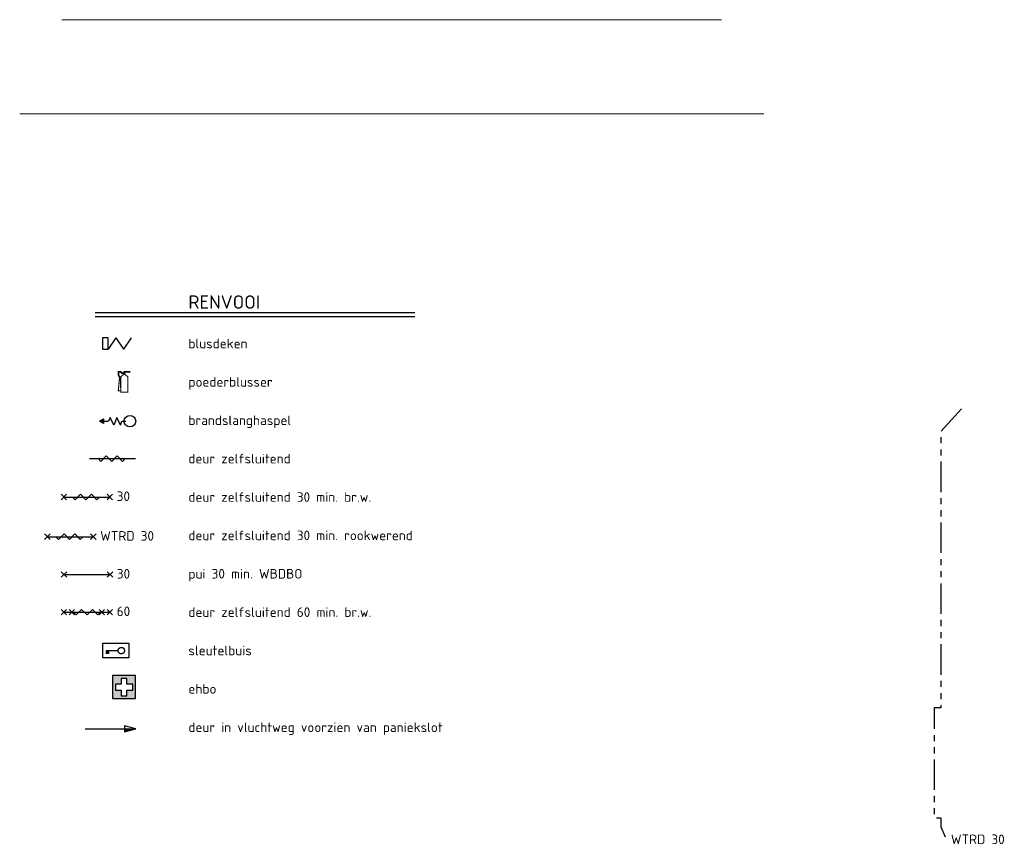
# Model space of a CAD drawing. Header units: millimetres. Extents: x -137512 to 20061, y -42753 to 41926.
# Tile 29 of 29: x -5618 to 20061, y -3759 to 17730. Entities that reach past the tile are written whole.
import ezdxf

# ---------------------------------------------------------------- set-up
doc = ezdxf.new("R2010")
doc.units = ezdxf.units.MM
doc.header["$LTSCALE"] = 100
doc.linetypes.add('B0202', pattern=[28.125, 18.75, -3.125, 3.125, -3.125])
doc.linetypes.add('PHANTOM2', pattern=[31.75, 15.875, -3.175, 3.175, -3.175, 3.175, -3.175])
for name, color, linetype in [('AL65_BEVEILIGING', 1, 'Continuous'), ('AT25_TEKST', 2, 'Continuous'), ('br.compartimentering', 4, 'B0202'), ('TXT35', 3, 'Continuous')]:
    doc.layers.add(name, color=color, linetype=linetype)
doc.layers.add('hulplijn', color=30, linetype='Continuous', plot=False)
doc.layers.add('hulplijnen', color=6, linetype='Continuous', plot=False)
doc.styles.add('03_100', font='isocpeur.ttf')

# ---------------------------------------------------------------- blocks, each defined once
blk = doc.blocks.new('blusdeken')
at = {"layer": 'AL65_BEVEILIGING'}
for p, q in [((0, 300), (0, 0)), ((150, 300), (0, 300)), ((150, 0), (150, 300)), ((350, 300), (150, 0)), ((350, 300), (550, 0)), ((750, 300), (550, 0)), ((0, 0), (150, 0))]:
    blk.add_line(p, q, dxfattribs=at)
blk = doc.blocks.new('zelfsluitend')
at = {"layer": 'AL65_BEVEILIGING'}
blk.add_line((-600, 0), (600, 0), dxfattribs=at)
blk.add_lwpolyline([(-377, 0), (-307, -71), (-165, 71), (-24, -71), (118, 71), (259, -71), (330, 0)], dxfattribs=at)
blk = doc.blocks.new('30min br.w.')
at = {"layer": 'AL65_BEVEILIGING'}
for p, q in [((-671, 71), (-529, -71)), ((-671, -71), (-529, 71)), ((-600, 0), (600, 0)), ((529, -71), (671, 71)), ((529, 71), (671, -71))]:
    blk.add_line(p, q, dxfattribs=at)
blk.add_lwpolyline([(-377, 0), (-307, -71), (-165, 71), (-24, -71), (118, 71), (259, -71), (330, 0)], dxfattribs=at)
at = {"layer": 'AL65_BEVEILIGING', "style": '03_100'}
blk.add_text('30', height=250, dxfattribs=at).set_placement((777, -104))
blk = doc.blocks.new('60min br.w.')
at = {"layer": 'AL65_BEVEILIGING'}
for p, q in [((-671, 71), (-529, -71)), ((-671, -71), (-529, 71)), ((-600, 0), (600, 0)), ((-461, 71), (-319, -71)), ((-461, -71), (-319, 71)), ((319, -71), (461, 71)), ((319, 71), (461, -71)), ((529, -71), (671, 71)), ((529, 71), (671, -71))]:
    blk.add_line(p, q, dxfattribs=at)
blk.add_lwpolyline([(-351, 0), (-280, -71), (-139, 71), (3, -71), (144, 71), (286, -71), (356, 0)], dxfattribs=at)
at = {"layer": 'AL65_BEVEILIGING', "style": '03_100'}
blk.add_text('60', height=250, dxfattribs=at).set_placement((777, -104))
blk = doc.blocks.new('sleutelbuis')
at = {"layer": 'AL65_BEVEILIGING', "color": 2}
for p, q in [((431.25, 257.8125), (440.625, 260.15625)), ((431.25, 255.46875), (431.25, 257.8125)), ((440.625, 260.15625), (450, 262.5)), ((440.625, 260.15625), (440.625, 260.15625)), ((450, 262.5), (450, 264.84375)), ((450, 264.84375), (459.375, 264.84375)), ((459.375, 264.84375), (459.375, 267.1875)), ((459.375, 267.1875), (468.75, 267.1875)), ((468.75, 267.1875), (468.75, 269.53125)), ((468.75, 269.53125), (478.125, 269.53125)), ((468.75, 267.1875), (468.75, 267.1875)), ((478.125, 269.53125), (478.125, 269.53125)), ((478.125, 269.53125), (487.5, 267.1875)), ((487.5, 267.1875), (487.5, 267.1875)), ((487.5, 267.1875), (496.875, 267.1875)), ((496.875, 267.1875), (496.875, 267.1875)), ((496.875, 267.1875), (506.25, 264.84375)), ((506.25, 264.84375), (506.25, 262.5)), ((506.25, 262.5), (515.625, 262.5)), ((515.625, 262.5), (515.625, 260.15625)), ((515.625, 260.15625), (515.625, 257.8125)), ((515.625, 257.8125), (525, 255.46875)), ((93.75, 100.78125), (93.75, 187.5)), ((93.75, 187.5), (393.75, 187.5)), ((121.875, 187.5), (121.875, 100.78125)), ((150, 187.5), (150, 100.78125)), ((393.75, 210.9375), (403.125, 213.28125)), ((393.75, 206.25), (393.75, 210.9375)), ((393.75, 201.5625), (393.75, 206.25)), ((393.75, 196.875), (393.75, 201.5625)), ((393.75, 192.1875), (393.75, 196.875)), ((393.75, 187.5), (393.75, 192.1875)), ((393.75, 185.15625), (393.75, 187.5)), ((393.75, 180.46875), (393.75, 185.15625)), ((393.75, 175.78125), (393.75, 180.46875)), ((393.75, 171.09375), (393.75, 175.78125)), ((393.75, 166.40625), (393.75, 171.09375)), ((393.75, 161.71875), (393.75, 166.40625)), ((393.75, 159.375), (393.75, 161.71875)), ((403.125, 154.6875), (393.75, 159.375)), ((403.125, 229.6875), (412.5, 234.375)), ((403.125, 227.34375), (403.125, 229.6875)), ((403.125, 222.65625), (403.125, 227.34375)), ((403.125, 217.96875), (403.125, 222.65625)), ((403.125, 213.28125), (403.125, 217.96875)), ((403.125, 150), (403.125, 154.6875)), ((403.125, 145.3125), (403.125, 150)), ((403.125, 142.96875), (403.125, 145.3125)), ((412.5, 138.28125), (403.125, 142.96875)), ((412.5, 241.40625), (421.875, 243.75)), ((412.5, 236.71875), (412.5, 241.40625)), ((412.5, 234.375), (412.5, 236.71875)), ((412.5, 135.9375), (412.5, 138.28125)), ((412.5, 131.25), (412.5, 135.9375)), ((412.5, 128.90625), (412.5, 131.25)), ((421.875, 124.21875), (412.5, 128.90625)), ((421.875, 250.78125), (431.25, 253.125)), ((421.875, 246.09375), (421.875, 250.78125)), ((421.875, 243.75), (421.875, 246.09375)), ((421.875, 121.875), (421.875, 124.21875)), ((421.875, 119.53125), (421.875, 121.875)), ((431.25, 117.1875), (421.875, 119.53125)), ((431.25, 253.125), (431.25, 255.46875)), ((431.25, 114.84375), (431.25, 117.1875)), ((440.625, 112.5), (431.25, 114.84375)), ((440.625, 110.15625), (440.625, 112.5)), ((440.625, 107.8125), (440.625, 110.15625)), ((450, 105.46875), (440.625, 107.8125)), ((459.375, 103.125), (450, 105.46875)), ((450, 105.46875), (450, 105.46875)), ((468.75, 100.78125), (459.375, 103.125)), ((459.375, 103.125), (459.375, 103.125)), ((478.125, 100.78125), (468.75, 100.78125)), ((468.75, 100.78125), (468.75, 100.78125)), ((487.5, 100.78125), (478.125, 100.78125)), ((478.125, 100.78125), (478.125, 100.78125)), ((496.875, 103.125), (487.5, 103.125)), ((487.5, 103.125), (487.5, 100.78125)), ((487.5, 100.78125), (487.5, 100.78125)), ((506.25, 105.46875), (496.875, 103.125)), ((496.875, 103.125), (496.875, 103.125)), ((515.625, 107.8125), (506.25, 107.8125)), ((506.25, 107.8125), (506.25, 105.46875)), ((525, 112.5), (515.625, 110.15625)), ((515.625, 110.15625), (515.625, 107.8125)), ((525, 255.46875), (525, 253.125)), ((525, 253.125), (534.375, 250.78125)), ((534.375, 119.53125), (525, 117.1875)), ((525, 117.1875), (525, 114.84375)), ((525, 114.84375), (525, 112.5)), ((534.375, 250.78125), (534.375, 248.4375)), ((534.375, 248.4375), (534.375, 243.75)), ((534.375, 243.75), (543.75, 241.40625)), ((543.75, 128.90625), (534.375, 126.5625)), ((534.375, 126.5625), (534.375, 121.875)), ((534.375, 121.875), (534.375, 119.53125)), ((543.75, 241.40625), (543.75, 239.0625)), ((543.75, 239.0625), (543.75, 234.375)), ((543.75, 234.375), (543.75, 232.03125)), ((543.75, 232.03125), (553.125, 227.34375)), ((553.125, 140.625), (543.75, 135.9375)), ((543.75, 135.9375), (543.75, 133.59375)), ((543.75, 133.59375), (543.75, 128.90625)), ((553.125, 227.34375), (553.125, 222.65625)), ((553.125, 222.65625), (553.125, 220.3125)), ((553.125, 220.3125), (553.125, 215.625)), ((553.125, 215.625), (553.125, 210.9375)), ((553.125, 210.9375), (562.5, 206.25)), ((562.5, 159.375), (553.125, 154.6875)), ((553.125, 154.6875), (553.125, 152.34375)), ((553.125, 152.34375), (553.125, 147.65625)), ((553.125, 147.65625), (553.125, 142.96875)), ((553.125, 142.96875), (553.125, 140.625)), ((562.5, 206.25), (562.5, 203.90625)), ((562.5, 203.90625), (562.5, 199.21875)), ((562.5, 199.21875), (562.5, 194.53125)), ((562.5, 194.53125), (562.5, 189.84375)), ((562.5, 189.84375), (562.5, 185.15625)), ((562.5, 185.15625), (562.5, 180.46875)), ((562.5, 180.46875), (562.5, 175.78125)), ((562.5, 175.78125), (562.5, 173.4375)), ((562.5, 173.4375), (562.5, 168.75)), ((562.5, 168.75), (562.5, 164.0625)), ((562.5, 164.0625), (562.5, 159.375))]:
    blk.add_line(p, q, dxfattribs=at)
blk.add_lwpolyline([(675, 375), (675, 0), (0, 0), (0, 375)], close=True, dxfattribs=at)
blk = doc.blocks.new('ehbo (1)')
at = {"layer": 'AL65_BEVEILIGING'}
h = blk.add_hatch(color=96, dxfattribs=at)
h.paths.add_polyline_path([(600, 0), (600, 600), (0, 600), (0, 0)])
h.paths.add_polyline_path([(375, 75), (225, 75), (225, 225), (75, 225), (75, 375), (225, 375), (225, 525), (375, 525), (375, 375), (525, 375), (525, 225), (375, 225)], flags=16)
at = {"layer": 'AL65_BEVEILIGING', "color": 94}
for points in [[(0, 0), (600, 0), (600, 600), (0, 600)], [(375, 375), (375, 525), (225, 525), (225, 375), (75, 375), (75, 225), (225, 225), (225, 75), (375, 75), (375, 225), (525, 225), (525, 375)]]:
    blk.add_lwpolyline(points, close=True, dxfattribs=at)
blk = doc.blocks.new('brandblusser')
at = {"layer": 'AL65_BEVEILIGING', "color": 1, "linetype": 'Continuous', "const_width": 28.8}
for points in [[(-11, 504), (-56, 504), (-90, 538), (-157, 538), (-157, 437), (-123, 386), (-157, 34), (-90, 34), (-106, 386), (-146, 448), (-146, 526), (-101, 526), (-67, 493), (-11, 493)], [(146, 538), (-6, 538), (-11, 470), (-90, 403), (-90, 0), (90, 0), (90, 403), (11, 470), (11, 521), (146, 521), (146, 538)]]:
    blk.add_lwpolyline(points, dxfattribs=at)
blk = doc.blocks.new('30 RW')
at = {"layer": 'AL65_BEVEILIGING'}
for p, q in [((-671, -71), (-529, 71)), ((-671, 71), (-529, -71)), ((-600, 0), (600, 0)), ((529, 71), (671, -71)), ((529, -71), (671, 71))]:
    blk.add_line(p, q, dxfattribs=at)
blk.add_lwpolyline([(-377, 0), (-307, -71), (-165, 71), (-24, -71), (118, 71), (259, -71), (330, 0)], dxfattribs=at)
at = {"layer": 'AL65_BEVEILIGING', "style": '03_100'}
blk.add_text('WTRD 30', height=250, dxfattribs=at).set_placement((777, -104))
blk = doc.blocks.new('BSH')
at = {"layer": 'AL65_BEVEILIGING'}
for points in [[(215, 0), (109, 0)], [(248, 100), (215, 0)], [(248, 100), (340, -100), (422, 100), (513, -100), (561, 0)], [(690, 0), (561, 0)]]:
    blk.add_lwpolyline(points, dxfattribs=at)
blk.add_lwpolyline([(797, 0), (690, -61), (690, 61)], close=True, dxfattribs=at)
blk.add_circle((0, 0), 150, dxfattribs=at)
blk.add_solid([(690, -61), (690, 61), (797, 0)], dxfattribs=at)
blk = doc.blocks.new('pui 30 WBDBO')
at = {"layer": 'AL65_BEVEILIGING'}
for p, q in [((-671, -71), (-529, 71)), ((-671, 71), (-529, -71)), ((-600, 0), (600, 0)), ((529, 71), (671, -71)), ((529, -71), (671, 71))]:
    blk.add_line(p, q, dxfattribs=at)
at = {"layer": 'AL65_BEVEILIGING', "style": '03_100'}
blk.add_text('30', height=250, dxfattribs=at).set_placement((777, -104))

msp = doc.modelspace()

# ---------------------------------------------------------------- hatches: boundary and pattern name
at = {"layer": 'AL65_BEVEILIGING'}
msp.add_hatch(color=256, dxfattribs=at).paths.add_polyline_path([(-2887.9, -750.7), (-2887.9, -831.1), (-2587.9, -750.7)])

# ---------------------------------------------------------------- linework, layer by layer
for p, q in [((-3647.5, 10096.9), (4684, 10096.9)), ((-3647.5, 9996.9), (4684, 9996.9)), ((-3911.7, -750.7), (-2587.9, -750.7))]:
    msp.add_line(p, q, dxfattribs=at)
msp.add_lwpolyline([(-2587.9, -750.7), (-2887.9, -670.4), (-2887.9, -831.1), (-2587.9, -750.7)], dxfattribs=at)
at = {"layer": 'br.compartimentering', "linetype": 'PHANTOM2', "ltscale": 0.5, "flags": 128}
msp.add_lwpolyline([(18947.5, 7591.1), (18405.2, 7000.2), (18405.4, -198.9), (18230.4, -198.9), (18230.4, -3069.2), (18405.5, -3069.2), (18405.5, -3302), (18517, -3563.3)], dxfattribs=at)
at = {"layer": 'hulplijn', "linetype": 'Continuous', "lineweight": 0}
msp.add_line((-4516.5, 17730.3), (12686.2, 17730.3), dxfattribs=at)
at = {"layer": 'hulplijnen', "linetype": 'Continuous', "lineweight": 0}
msp.add_line((-5618.1, 15274.5), (13787.9, 15274.5), dxfattribs=at)

# ---------------------------------------------------------------- block references
at = {"layer": 'AL65_BEVEILIGING'}
for name, p in [('blusdeken', (-3462, 9140.9)), ('brandblusser', (-2889.9, 8022.4)), ('zelfsluitend', (-3194.6, 6290.9)), ('30min br.w.', (-3865.4, 5290.6)), ('30 RW', (-4296.1, 4256.9)), ('pui 30 WBDBO', (-3862.8, 3269.7)), ('60min br.w.', (-3865.4, 2291.2)), ('sleutelbuis', (-3447.9, 1103.4)), ('ehbo (1)', (-3194.6, 36.9))]:
    msp.add_blockref(name, p, dxfattribs=at)
at = {"layer": 'AL65_BEVEILIGING', "rotation": 180}
msp.add_blockref('BSH', (-2742.3, 7266.4), dxfattribs=at)

# ---------------------------------------------------------------- texts
at = {"layer": 'AT25_TEKST', "style": '03_100'}
for s, p in [('blusdeken', (-1218.5, 9166)), ('poederblusser', (-1218.5, 8166)), ('brandslanghaspel', (-1218.5, 7166)), ('deur zelfsluitend', (-1218.5, 6166)), ('deur zelfsluitend 30 min. br.w.', (-1218.5, 5166)), ('deur zelfsluitend 30 min. rookwerend', (-1218.5, 4166)), ('pui 30 min. WBDBO', (-1218.5, 3166)), ('deur zelfsluitend 60 min. br.w.', (-1218.5, 2166)), ('sleutelbuis', (-1218.5, 1166)), ('ehbo', (-1218.5, 166)), ('ehbo', (-1218.5, 166)), ('deur in vluchtweg voorzien van paniekslot', (-1218.5, -834)), ('WTRD 30', (18667.7, -3754.6))]:
    msp.add_text(s, height=250, dxfattribs=at).set_placement(p)
at = {"layer": 'TXT35', "style": '03_100'}
msp.add_text('RENVOOI', height=350, dxfattribs=at).set_placement((-1218.5, 10197))

doc.saveas('drawing.dxf')
